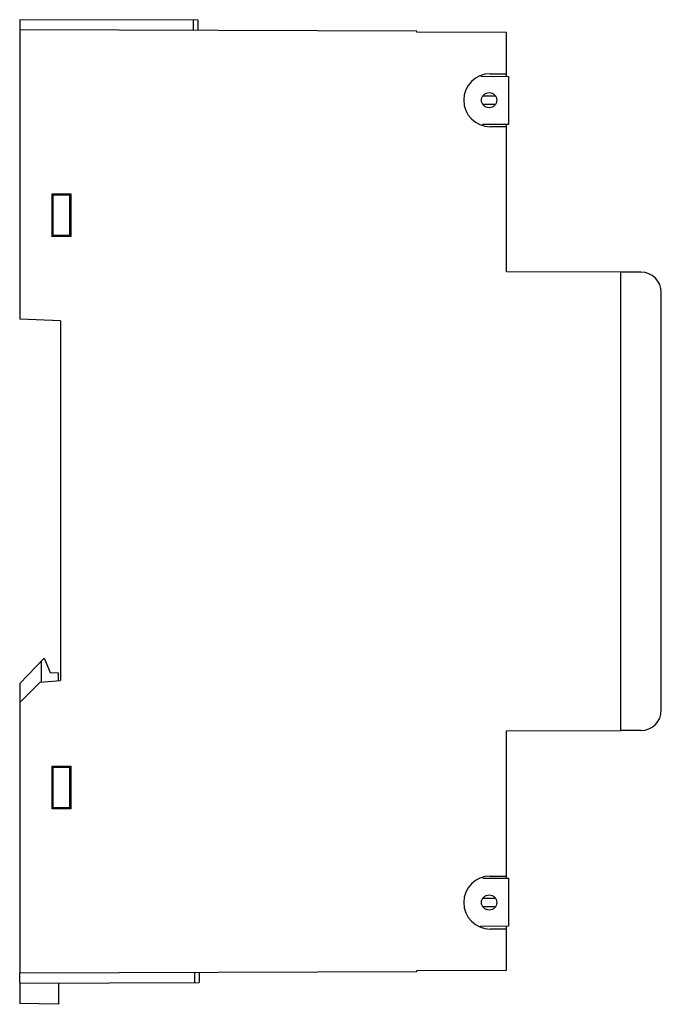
# Model space of a CAD drawing. Header units: millimetres. Extents: x 10.3 to 73.3, y 9.4 to 106.1.
import ezdxf

# ---------------------------------------------------------------- set-up
doc = ezdxf.new("R2010")
doc.units = ezdxf.units.MM
doc.header["$LTSCALE"] = 7.507567
for name, color, linetype in [('00_COMPONENTS_2', 7, 'CONTINUOUS'), ('00_COMPONENTS_3', 7, 'CONTINUOUS'), ('00_COMPONENTS_4', 7, 'CONTINUOUS')]:
    doc.layers.add(name, color=color, linetype=linetype)

msp = doc.modelspace()

# ---------------------------------------------------------------- linework, layer by layer
at = {"layer": '00_COMPONENTS_2', "color": 7, "linetype": 'Continuous'}
for p, q in [((71.346, 81.29), (69.356, 81.29)), ((69.356, 36.265), (69.356, 81.29)), ((73.346, 38.265), (73.346, 79.29)), ((71.346, 36.265), (69.356, 36.265))]:
    msp.add_line(p, q, dxfattribs=at)
for centre, start, end in [((71.346, 79.29), 0, 90), ((71.346, 38.265), 270, 360)]:
    msp.add_arc(centre, 2, start, end, dxfattribs=at)
at = {"layer": '00_COMPONENTS_3', "color": 7, "linetype": 'Continuous'}
for p, q in [((10.346, 40.891), (12.745, 43.375)), ((12.446, 43.065), (12.446, 41.029)), ((12.745, 43.375), (13.346, 41.972)), ((13.346, 41.972), (14.146, 41.945)), ((14.146, 41.163), (14.146, 41.945)), ((10.346, 40.891), (10.346, 39.025)), ((10.346, 11.465), (10.346, 9.441)), ((14.146, 11.476), (14.146, 9.375)), ((14.146, 9.375), (10.346, 9.441))]:
    msp.add_line(p, q, dxfattribs=at)
at = {"layer": '00_COMPONENTS_4', "color": 7, "linetype": 'Continuous'}
for p, q in [((10.348, 106.08), (10.345, 105.075)), ((27.864, 106.025), (10.348, 106.08)), ((27.422, 105.022), (27.425, 106.027)), ((27.861, 105.02), (27.864, 106.025)), ((10.346, 105.075), (10.346, 76.665)), ((49.346, 104.953), (10.346, 105.075)), ((49.346, 104.853), (49.346, 104.953)), ((58.146, 104.825), (49.346, 104.853)), ((58.146, 100.499), (58.146, 104.825)), ((56.546, 100.77), (58.146, 100.77)), ((55.616, 100.521), (58.341, 100.497)), ((58.341, 100.497), (58.341, 95.797)), ((57.028, 97.742), (55.849, 97.742)), ((55.85, 98.607), (57.027, 98.607)), ((58.341, 95.797), (55.781, 95.775)), ((58.146, 95.573), (58.146, 95.796)), ((58.146, 95.57), (56.546, 95.57)), ((58.146, 81.325), (58.146, 95.57)), ((13.546, 84.768), (13.546, 88.978)), ((13.546, 88.978), (15.356, 88.971)), ((15.356, 88.971), (15.356, 84.771)), ((13.646, 84.871), (13.646, 88.871)), ((13.646, 88.871), (15.246, 88.871)), ((15.246, 88.871), (15.246, 84.871)), ((15.356, 84.771), (13.546, 84.768)), ((15.246, 84.871), (13.646, 84.871)), ((69.356, 81.29), (58.146, 81.325)), ((69.356, 36.26), (69.356, 81.29)), ((14.346, 76.519), (10.346, 76.665)), ((14.346, 76.519), (14.346, 41.179)), ((10.346, 39.025), (12.342, 41.021)), ((12.342, 41.021), (14.346, 41.179)), ((10.346, 39.025), (10.346, 12.465)), ((58.146, 36.225), (69.356, 36.26)), ((58.146, 21.756), (58.146, 36.225)), ((13.546, 28.567), (13.546, 32.777)), ((13.546, 32.777), (15.356, 32.77)), ((13.646, 28.671), (13.646, 32.671)), ((13.646, 32.671), (15.246, 32.671)), ((15.246, 32.671), (15.246, 28.671)), ((15.356, 32.77), (15.356, 28.57)), ((15.356, 28.57), (13.546, 28.567)), ((15.246, 28.671), (13.646, 28.671)), ((55.822, 21.776), (58.341, 21.754)), ((56.546, 21.97), (58.146, 21.97)), ((58.341, 21.754), (58.341, 17.054)), ((55.85, 19.807), (57.027, 19.807)), ((57.028, 18.942), (55.849, 18.942)), ((58.341, 17.054), (55.575, 17.03)), ((58.146, 16.77), (56.546, 16.77)), ((58.146, 16.773), (58.146, 17.053)), ((58.146, 12.715), (58.146, 16.77)), ((10.346, 12.465), (49.346, 12.587)), ((49.346, 12.687), (58.146, 12.715)), ((49.346, 12.587), (49.346, 12.687)), ((10.349, 11.465), (10.346, 12.465)), ((27.538, 11.519), (27.535, 12.519)), ((27.974, 12.52), (27.977, 11.52)), ((10.349, 11.465), (27.977, 11.52))]:
    msp.add_line(p, q, dxfattribs=at)
for centre in [(56.441, 98.175), (56.441, 19.375)]:
    msp.add_circle(centre, 0.75, dxfattribs=at)
for centre in [(56.546, 98.17), (56.546, 19.37)]:
    msp.add_arc(centre, 2.6, 90, 270, dxfattribs=at)

doc.saveas('drawing.dxf')
